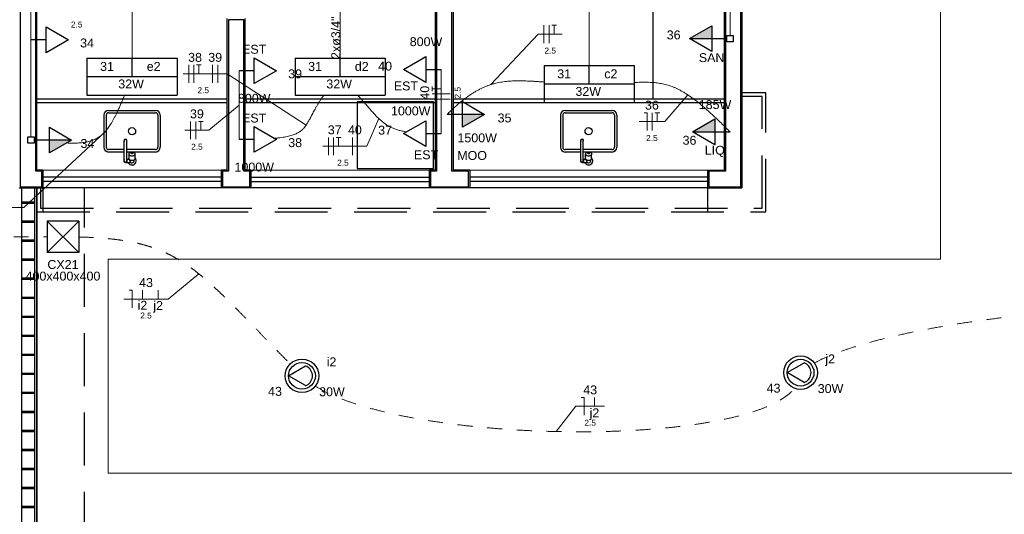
# Model space of a CAD drawing. Header units: feet. Extents: x -18 to 1038, y -110 to 48.
# Tile 184 of 199: x 778.85 to 787.13, y -8.73 to -4.56. Entities that reach past the tile are written whole.
import ezdxf

# ---------------------------------------------------------------- set-up
doc = ezdxf.new("R2010")
doc.units = ezdxf.units.FT
doc.header["$MEASUREMENT"] = 0
doc.linetypes.add('HIDDEN', pattern=[0.9525, 0.635, -0.3175])
doc.linetypes.add('JIS_02_1.2', pattern=[0.25, 0.125, -0.125])
for name, color, linetype, lineweight in [('0.1', 1, 'Continuous', 9), ('02', 2, 'Continuous', 20), ('EL-Condutos', 4, 'Continuous', 5), ('EL-Fios (Fase 1)', 7, 'Continuous', 5), ('EL-Fios (Fase 2)', 7, 'Continuous', 5), ('EL-Fios (Fase 3)', 7, 'Continuous', 5), ('EL-Fios (Neutro)', 7, 'Continuous', 5), ('EL-Fios (Retorno)', 7, 'Continuous', 5), ('EL-Fios (Terra)', 7, 'Continuous', 5), ('EL-Textos conduto', 7, 'Continuous', 5), ('EL-Textos fios', 7, 'Continuous', 5), ('Textos', 7, 'Continuous', 5)]:
    doc.layers.add(name, color=color, linetype=linetype, lineweight=lineweight)
for name, color, linetype in [('1', 1, 'Continuous'), ('ar-mob', 251, 'Continuous'), ('AR-SAN', 1, 'Continuous'), ('Arq-parede-alta', 5, 'Continuous'), ('JANELA', 3, 'Continuous'), ('P-SIMBOL', 5, 'Continuous'), ('parede', 5, 'Continuous'), ('porta', 3, 'Continuous'), ('PROJEÇÃO', 6, 'HIDDEN')]:
    doc.layers.add(name, color=color, linetype=linetype)
doc.styles.add('Arial', font='arial.ttf')

msp = doc.modelspace()

# ---------------------------------------------------------------- hatches: boundary and pattern name
at = {"layer": 'P-SIMBOL', "linetype": 'Continuous'}
for points in [[(784.6721, -4.7243), (784.4846, -4.7243), (784.6721, -4.616)], [(782.5746, -5.3613), (782.7621, -5.3613), (782.5746, -5.4696)], [(784.6986, -5.5084), (784.5111, -5.5084), (784.6986, -5.4001)], [(779.1011, -5.5769), (779.2886, -5.5769), (779.1011, -5.6851)]]:
    msp.add_hatch(color=256, dxfattribs=at).paths.add_polyline_path(points)

# ---------------------------------------------------------------- linework, layer by layer
at = {"layer": '0.1', "color": 251}
msp.add_lwpolyline([(786.5966, 7.3949), (786.5966, -6.5803), (779.5966, -6.5803), (779.5966, -8.3803), (803.5266, -8.3803), (803.5264, -21.5804), (783.1466, -21.5804)], dxfattribs=at)
at = {"layer": '02', "color": 251}
for p, q in [((780.5466, -5.8303), (779.0466, -5.8303)), ((780.7966, -5.8303), (782.2966, -5.8303)), ((784.6366, -5.8303), (782.6366, -5.8303)), ((779.0466, -5.9803), (780.5466, -5.9803)), ((782.2966, -5.9803), (780.7966, -5.9803)), ((784.6366, -5.9803), (782.6366, -5.9803))]:
    msp.add_line(p, q, dxfattribs=at)
at = {"layer": '1', "color": 251}
for p, q in [((778.9966, -5.2303), (780.5966, -5.2303)), ((778.9966, -5.2603), (780.5966, -5.2603)), ((780.4066, -5.2303), (780.5966, -5.2303)), ((780.4066, -5.2603), (780.5966, -5.2603)), ((780.7466, -5.2303), (782.3466, -5.2303)), ((780.7466, -5.2603), (782.3466, -5.2603)), ((782.4966, -5.2303), (784.7766, -5.2303)), ((782.4966, -5.2603), (784.7766, -5.2603))]:
    msp.add_line(p, q, dxfattribs=at)
at = {"layer": 'ar-mob', "linetype": 'Continuous', "ltscale": 0.2}
msp.add_lwpolyline([(784.7766, -2.2425), (784.1766, -2.2425), (784.1766, -5.2303)], dxfattribs=at)
msp.add_lwpolyline([(781.69, -5.2568), (781.69, -5.8154), (782.3313, -5.8154), (782.3313, -5.2568)], close=True, dxfattribs=at)
at = {"layer": 'AR-SAN', "color": 251}
for p, q in [((779.5591, -5.3679), (779.5591, -5.6379)), ((779.5791, -5.3679), (779.5791, -5.6379)), ((779.5991, -5.3279), (779.9941, -5.3279)), ((779.5991, -5.3479), (779.9941, -5.3479)), ((780.0141, -5.3679), (780.0141, -5.6379)), ((780.0341, -5.3679), (780.0341, -5.6379)), ((783.3991, -5.3679), (783.3991, -5.6379)), ((783.4191, -5.3679), (783.4191, -5.6379)), ((783.4391, -5.3279), (783.8341, -5.3279)), ((783.4391, -5.3479), (783.8341, -5.3479)), ((783.8541, -5.3679), (783.8541, -5.6379)), ((783.8741, -5.3679), (783.8741, -5.6379)), ((779.7316, -5.752), (779.7316, -5.582)), ((779.7516, -5.752), (779.7516, -5.582)), ((783.5716, -5.752), (783.5716, -5.582)), ((783.5916, -5.752), (783.5916, -5.582)), ((779.7316, -5.6579), (779.5991, -5.6579)), ((779.7316, -5.6779), (779.5991, -5.6779)), ((779.9941, -5.6579), (779.7516, -5.6579)), ((779.7892, -5.6779), (779.7516, -5.6779)), ((779.7716, -5.7324), (779.7716, -5.6948)), ((779.9941, -5.6779), (779.8041, -5.6779)), ((779.8216, -5.7324), (779.8216, -5.6948)), ((783.5716, -5.6579), (783.4391, -5.6579)), ((783.5716, -5.6779), (783.4391, -5.6779)), ((783.8341, -5.6579), (783.5916, -5.6579)), ((783.6292, -5.6779), (783.5916, -5.6779)), ((783.6116, -5.7324), (783.6116, -5.6948)), ((783.8341, -5.6779), (783.6441, -5.6779)), ((783.6616, -5.7324), (783.6616, -5.6948)), ((779.7416, -5.767), (779.7852, -5.767)), ((779.7516, -5.737), (779.7725, -5.737)), ((779.7791, -5.752), (779.7791, -5.745)), ((779.8141, -5.752), (779.8141, -5.745)), ((783.5816, -5.767), (783.6252, -5.767)), ((783.5916, -5.737), (783.6125, -5.737)), ((783.6191, -5.752), (783.6191, -5.745)), ((783.6541, -5.752), (783.6541, -5.745))]:
    msp.add_line(p, q, dxfattribs=at)
for points in [[(779.7716, -5.6948, -0.133256), (779.7734, -5.6884), (779.7734, -5.6884, -0.106756), (779.7789, -5.6823), (779.7789, -5.6823, -0.082828), (779.7867, -5.6785), (779.7867, -5.6785, -0.071352), (779.7966, -5.6771), (779.7966, -5.6771, -0.071352), (779.8065, -5.6785), (779.8065, -5.6785, -0.082828), (779.8143, -5.6823), (779.8143, -5.6823, -0.106756), (779.8199, -5.6884), (779.8199, -5.6884, -0.133256), (779.8216, -5.6948), (779.8216, -5.6948, -0.133256), (779.8199, -5.7012), (779.8199, -5.7012, -0.106756), (779.8143, -5.7073), (779.8143, -5.7073, -0.082828), (779.8065, -5.7111), (779.8065, -5.7111, -0.071352), (779.7966, -5.7125), (779.7966, -5.7125, -0.071352), (779.7867, -5.7111), (779.7867, -5.7111, -0.082828), (779.7789, -5.7073), (779.7789, -5.7073, -0.106756), (779.7734, -5.7012), (779.7734, -5.7012, -0.133256), (779.7716, -5.6948), (779.7716, -5.6948)], [(779.8041, -5.6873, 0.133256), (779.8036, -5.6892), (779.8036, -5.6892, 0.106756), (779.8019, -5.6911), (779.8019, -5.6911, 0.082828), (779.7996, -5.6922), (779.7996, -5.6922, 0.071352), (779.7966, -5.6926), (779.7966, -5.6926, 0.071352), (779.7936, -5.6922), (779.7936, -5.6922, 0.082828), (779.7913, -5.6911), (779.7913, -5.6911, 0.106756), (779.7896, -5.6892), (779.7896, -5.6892, 0.133256), (779.7891, -5.6873), (779.7891, -5.6873, 0.133256), (779.7896, -5.6854), (779.7896, -5.6854, 0.106756), (779.7913, -5.6836), (779.7913, -5.6836, 0.082828), (779.7936, -5.6824), (779.7936, -5.6824, 0.071352), (779.7966, -5.682), (779.7966, -5.682, 0.071352), (779.7996, -5.6824), (779.7996, -5.6824, 0.082828), (779.8019, -5.6836), (779.8019, -5.6836, 0.106756), (779.8036, -5.6854), (779.8036, -5.6854, 0.133256), (779.8041, -5.6873), (779.8041, -5.6873)], [(783.6116, -5.6948, -0.133256), (783.6134, -5.6884), (783.6134, -5.6884, -0.106756), (783.6189, -5.6823), (783.6189, -5.6823, -0.082828), (783.6267, -5.6785), (783.6267, -5.6785, -0.071352), (783.6366, -5.6771), (783.6366, -5.6771, -0.071352), (783.6465, -5.6785), (783.6465, -5.6785, -0.082828), (783.6543, -5.6823), (783.6543, -5.6823, -0.106756), (783.6599, -5.6884), (783.6599, -5.6884, -0.133256), (783.6616, -5.6948), (783.6616, -5.6948, -0.133256), (783.6599, -5.7012), (783.6599, -5.7012, -0.106756), (783.6543, -5.7073), (783.6543, -5.7073, -0.082828), (783.6465, -5.7111), (783.6465, -5.7111, -0.071352), (783.6366, -5.7125), (783.6366, -5.7125, -0.071352), (783.6267, -5.7111), (783.6267, -5.7111, -0.082828), (783.6189, -5.7073), (783.6189, -5.7073, -0.106756), (783.6134, -5.7012), (783.6134, -5.7012, -0.133256), (783.6116, -5.6948), (783.6116, -5.6948)], [(783.6441, -5.6873, 0.133256), (783.6436, -5.6892), (783.6436, -5.6892, 0.106756), (783.6419, -5.6911), (783.6419, -5.6911, 0.082828), (783.6396, -5.6922), (783.6396, -5.6922, 0.071352), (783.6366, -5.6926), (783.6366, -5.6926, 0.071352), (783.6336, -5.6922), (783.6336, -5.6922, 0.082828), (783.6313, -5.6911), (783.6313, -5.6911, 0.106756), (783.6296, -5.6892), (783.6296, -5.6892, 0.133256), (783.6291, -5.6873), (783.6291, -5.6873, 0.133256), (783.6296, -5.6854), (783.6296, -5.6854, 0.106756), (783.6313, -5.6836), (783.6313, -5.6836, 0.082828), (783.6336, -5.6824), (783.6336, -5.6824, 0.071352), (783.6366, -5.682), (783.6366, -5.682, 0.071352), (783.6396, -5.6824), (783.6396, -5.6824, 0.082828), (783.6419, -5.6836), (783.6419, -5.6836, 0.106756), (783.6436, -5.6854), (783.6436, -5.6854, 0.133256), (783.6441, -5.6873), (783.6441, -5.6873)], [(779.8216, -5.7324, -0.133256), (779.8199, -5.7388), (779.8199, -5.7388, -0.106756), (779.8143, -5.7449), (779.8143, -5.7449, -0.082828), (779.8065, -5.7487), (779.8065, -5.7487, -0.071352), (779.7966, -5.7501), (779.7966, -5.7501, -0.071352), (779.7867, -5.7487), (779.7867, -5.7487, -0.082828), (779.7789, -5.7449), (779.7789, -5.7449, -0.106756), (779.7734, -5.7388), (779.7734, -5.7388, -0.133256), (779.7716, -5.7324), (779.7716, -5.7324)], [(783.6616, -5.7324, -0.133256), (783.6599, -5.7388), (783.6599, -5.7388, -0.106756), (783.6543, -5.7449), (783.6543, -5.7449, -0.082828), (783.6465, -5.7487), (783.6465, -5.7487, -0.071352), (783.6366, -5.7501), (783.6366, -5.7501, -0.071352), (783.6267, -5.7487), (783.6267, -5.7487, -0.082828), (783.6189, -5.7449), (783.6189, -5.7449, -0.106756), (783.6134, -5.7388), (783.6134, -5.7388, -0.133256), (783.6116, -5.7324), (783.6116, -5.7324)]]:
    msp.add_lwpolyline(points, format="xyb", dxfattribs=at)
for centre in [(779.7966, -5.5029), (783.6366, -5.5029)]:
    msp.add_circle(centre, 0.03, dxfattribs=at)
for centre, radius, start, end in [((779.5991, -5.3679), 0.04, 90, 180), ((779.5991, -5.3679), 0.02, 90, 180), ((779.9941, -5.3679), 0.04, 0, 90), ((779.9941, -5.3679), 0.02, 0, 90), ((783.4391, -5.3679), 0.04, 90, 180), ((783.4391, -5.3679), 0.02, 90, 180), ((783.8341, -5.3679), 0.04, 0, 90), ((783.8341, -5.3679), 0.02, 0, 90), ((779.7416, -5.582), 0.0125, 323.1301, 216.8699), ((779.7416, -5.582), 0.01, 0.00012, 179.99988), ((783.5816, -5.582), 0.0125, 323.1301, 216.8699), ((783.5816, -5.582), 0.01, 0.00012, 179.99988), ((779.5991, -5.6379), 0.04, 180, 270), ((779.5991, -5.6379), 0.02, 180, 270), ((779.9941, -5.6379), 0.04, 270, 0), ((779.9941, -5.6379), 0.02, 270, 0), ((783.4391, -5.6379), 0.04, 180, 270), ((783.4391, -5.6379), 0.02, 180, 270), ((783.8341, -5.6379), 0.04, 270, 0), ((783.8341, -5.6379), 0.02, 270, 0), ((779.7416, -5.752), 0.015, 131.81031, 48.18969), ((779.7416, -5.752), 0.01, 179.99979, 0.00021), ((779.7966, -5.752), 0.035, 135.58469, 154.62307), ((779.7966, -5.752), 0.035, 205.37693, 44.41531), ((779.7966, -5.752), 0.0175, 180, 238.99728), ((779.7852, -5.777), 0.01, 65.38002, 90), ((779.7966, -5.752), 0.0175, 245.38002, 0), ((783.5816, -5.752), 0.015, 131.81031, 48.18969), ((783.5816, -5.752), 0.01, 179.99979, 0.00021), ((783.6366, -5.752), 0.035, 135.58469, 154.62307), ((783.6366, -5.752), 0.035, 205.37693, 44.41531), ((783.6366, -5.752), 0.0175, 180, 238.99728), ((783.6252, -5.777), 0.01, 65.38002, 90), ((783.6366, -5.752), 0.0175, 245.38002, 0)]:
    msp.add_arc(centre, radius, start, end, dxfattribs=at)
at = {"layer": 'Arq-parede-alta', "ltscale": 0.03}
for p, q in [((782.4966, -1.4303), (782.4966, -5.8303)), ((784.7766, -1.4303), (784.7766, -5.8303)), ((778.9966, -5.8303), (778.9966, -2.6803)), ((782.3466, -2.6803), (782.3466, -5.8303)), ((779.0466, -5.8303), (778.9966, -5.8303)), ((779.0466, -5.8303), (779.0466, -5.9803)), ((780.5966, -5.8303), (780.5466, -5.8303)), ((782.6366, -5.8303), (782.4966, -5.8303)), ((784.6366, -5.8303), (784.7766, -5.8303)), ((778.8466, -5.9803), (779.0466, -5.9803)), ((780.7966, -5.9803), (780.5466, -5.9803)), ((782.6366, -5.9803), (782.2966, -5.9803)), ((784.6366, -5.9803), (784.9266, -5.9803)), ((778.9766, -6.1003), (778.8666, -6.1003))]:
    msp.add_line(p, q, dxfattribs=at)
at = {"layer": 'Arq-parede-alta', "color": 251, "ltscale": 0.03}
msp.add_lwpolyline([(784.9266, -5.9803), (784.9266, -1.2803)], dxfattribs=at)
at = {"layer": 'Defpoints', "color": 251}
msp.add_lwpolyline([(771.3966, 5.4198), (784.9266, 5.4198), (784.9266, -5.9803), (778.9966, -5.9803), (778.9966, -8.9803), (802.9266, -8.9803), (802.9264, -20.3804), (771.3966, -20.3804), (771.3966, -8.9803), (776.6966, -8.9803), (776.6966, -5.9803), (771.3966, -5.9803)], close=True, dxfattribs=at)
at = {"layer": 'EL-Condutos', "linetype": 'Continuous'}
for points in [[(779.7966, -4.8862), (779.7966, -4.8292), (779.7966, -4.7752), (779.7966, -4.7242), (779.7966, -4.6758), (779.7966, -4.6298), (779.7966, -4.5861), (779.7966, -4.5443), (779.7966, -4.5043), (779.7966, -4.4659), (779.7966, -4.4288), (779.7966, -4.3927), (779.7966, -4.3576), (779.7966, -4.3231), (779.7966, -4.2891), (779.7966, -4.2553), (779.7966, -4.2215), (779.7966, -4.1874), (779.7966, -4.153), (779.7966, -4.1178), (779.7966, -4.0818), (779.7966, -4.0447), (779.7966, -4.0062), (779.7966, -3.9662), (779.7966, -3.9245), (779.7966, -3.8807), (779.7966, -3.8347), (779.7966, -3.7864), (779.7966, -3.7353), (779.7966, -3.6814), (779.7966, -3.6244)], [(781.5466, -4.8862), (781.5466, -4.8292), (781.5466, -4.7752), (781.5466, -4.7242), (781.5466, -4.6758), (781.5466, -4.6298), (781.5466, -4.5861), (781.5466, -4.5443), (781.5466, -4.5043), (781.5466, -4.4659), (781.5466, -4.4288), (781.5466, -4.3927), (781.5466, -4.3576), (781.5466, -4.3231), (781.5466, -4.2891), (781.5466, -4.2553), (781.5466, -4.2215), (781.5466, -4.1874), (781.5466, -4.153), (781.5466, -4.1178), (781.5466, -4.0818), (781.5466, -4.0447), (781.5466, -4.0062), (781.5466, -3.9662), (781.5466, -3.9245), (781.5466, -3.8807), (781.5466, -3.8347), (781.5466, -3.7864), (781.5466, -3.7353), (781.5466, -3.6814), (781.5466, -3.6244)], [(778.9466, -4.734), (778.9466, -4.6842), (778.9466, -4.6376), (778.9466, -4.594), (778.9466, -4.5532), (778.9466, -4.5148), (778.9466, -4.4788), (778.9466, -4.4448), (778.9466, -4.4126), (778.9466, -4.382), (778.9466, -4.3528), (778.9466, -4.3248), (778.9466, -4.2976), (778.9466, -4.2712), (778.9466, -4.2452), (778.9466, -4.2194), (778.9466, -4.1937), (778.9466, -4.1677), (778.9466, -4.1412), (778.9466, -4.1141), (778.9466, -4.086), (778.9466, -4.0568), (778.9466, -4.0263), (778.9466, -3.9941), (778.9466, -3.9601), (778.9466, -3.9241), (778.9466, -3.8857), (778.9466, -3.8449), (778.9466, -3.8013), (778.9466, -3.7547), (778.9466, -3.7049)], [(783.6416, -4.9506), (783.6416, -4.8984), (783.6416, -4.849), (783.6416, -4.8022), (783.6416, -4.7578), (783.6416, -4.7156), (783.6416, -4.6753), (783.6416, -4.6369), (783.6416, -4.6001), (783.6416, -4.5647), (783.6416, -4.5304), (783.6416, -4.4972), (783.6416, -4.4648), (783.6416, -4.4329), (783.6416, -4.4015), (783.6416, -4.3703), (783.6416, -4.339), (783.6416, -4.3076), (783.6416, -4.2758), (783.6416, -4.2434), (783.6416, -4.2101), (783.6416, -4.1759), (783.6416, -4.1405), (783.6416, -4.1037), (783.6416, -4.0652), (783.6416, -4.025), (783.6416, -3.9828), (783.6416, -3.9384), (783.6416, -3.8915), (783.6416, -3.8421), (783.6416, -3.7899)], [(784.8266, -4.0544), (784.8266, -4.0848), (784.8266, -4.1133), (784.8266, -4.1402), (784.8266, -4.1654), (784.8266, -4.1892), (784.8266, -4.2117), (784.8266, -4.233), (784.8266, -4.2532), (784.8266, -4.2725), (784.8266, -4.291), (784.8266, -4.3089), (784.8266, -4.3262), (784.8266, -4.3431), (784.8266, -4.3598), (784.8266, -4.3763), (784.8266, -4.3928), (784.8266, -4.4095), (784.8266, -4.4264), (784.8266, -4.4437), (784.8266, -4.4616), (784.8266, -4.4801), (784.8266, -4.4994), (784.8266, -4.5196), (784.8266, -4.5409), (784.8266, -4.5634), (784.8266, -4.5872), (784.8266, -4.6125), (784.8266, -4.6393), (784.8266, -4.6678), (784.8266, -4.6982)], [(778.9466, -5.5508), (778.9466, -5.5125), (778.9466, -5.4766), (778.9466, -5.4429), (778.9466, -5.4113), (778.9466, -5.3816), (778.9466, -5.3535), (778.9466, -5.327), (778.9466, -5.3019), (778.9466, -5.2779), (778.9466, -5.2549), (778.9466, -5.2327), (778.9466, -5.2112), (778.9466, -5.1902), (778.9466, -5.1694), (778.9466, -5.1488), (778.9466, -5.1281), (778.9466, -5.1071), (778.9466, -5.0858), (778.9466, -5.0639), (778.9466, -5.0412), (778.9466, -5.0176), (778.9466, -4.9929), (778.9466, -4.9668), (778.9466, -4.9394), (778.9466, -4.9103), (778.9466, -4.8793), (778.9466, -4.8464), (778.9466, -4.8113), (778.9466, -4.7739), (778.9466, -4.734)], [(780.6966, -4.9938), (780.6966, -5.0218), (780.6966, -5.048), (780.6966, -5.0725), (780.6966, -5.0954), (780.6966, -5.117), (780.6966, -5.1372), (780.6966, -5.1563), (780.6966, -5.1744), (780.6966, -5.1916), (780.6966, -5.208), (780.6966, -5.2238), (780.6966, -5.239), (780.6966, -5.2539), (780.6966, -5.2685), (780.6966, -5.283), (780.6966, -5.2974), (780.6966, -5.312), (780.6966, -5.3269), (780.6966, -5.3422), (780.6966, -5.3579), (780.6966, -5.3743), (780.6966, -5.3915), (780.6966, -5.4096), (780.6966, -5.4287), (780.6966, -5.4489), (780.6966, -5.4705), (780.6966, -5.4934), (780.6966, -5.5179), (780.6966, -5.5441), (780.6966, -5.5721)], [(782.3966, -4.984), (782.3966, -5.0101), (782.3966, -5.0345), (782.3966, -5.0573), (782.3966, -5.0787), (782.3966, -5.0988), (782.3966, -5.1177), (782.3966, -5.1355), (782.3966, -5.1523), (782.3966, -5.1684), (782.3966, -5.1837), (782.3966, -5.1983), (782.3966, -5.2126), (782.3966, -5.2264), (782.3966, -5.24), (782.3966, -5.2535), (782.3966, -5.267), (782.3966, -5.2806), (782.3966, -5.2945), (782.3966, -5.3087), (782.3966, -5.3234), (782.3966, -5.3387), (782.3966, -5.3547), (782.3966, -5.3716), (782.3966, -5.3894), (782.3966, -5.4083), (782.3966, -5.4284), (782.3966, -5.4498), (782.3966, -5.4726), (782.3966, -5.497), (782.3966, -5.5231)], [(782.4466, -5.3613), (782.4767, -5.3319), (782.506, -5.3045), (782.5346, -5.279), (782.5626, -5.2554), (782.5899, -5.2337), (782.6168, -5.2137), (782.6431, -5.1954), (782.6691, -5.1788), (782.6947, -5.1637), (782.72, -5.1501), (782.7452, -5.1379), (782.7701, -5.1271), (782.795, -5.1176), (782.8198, -5.1093), (782.8446, -5.1022), (782.8696, -5.0962), (782.8947, -5.0912), (782.92, -5.0871), (782.9455, -5.084), (782.9715, -5.0816), (782.9978, -5.0801), (783.0245, -5.0792), (783.0518, -5.0789), (783.0797, -5.0792), (783.1082, -5.08), (783.1374, -5.0813), (783.1674, -5.0828), (783.1982, -5.0847), (783.2299, -5.0868), (783.2626, -5.089)], [(784.0205, -5.0928), (784.0491, -5.0918), (784.0766, -5.0912), (784.1032, -5.0909), (784.1289, -5.0912), (784.1538, -5.092), (784.1781, -5.0934), (784.2018, -5.0955), (784.2251, -5.0984), (784.248, -5.1022), (784.2706, -5.1069), (784.2931, -5.1126), (784.3155, -5.1193), (784.338, -5.1272), (784.3606, -5.1364), (784.3835, -5.1468), (784.4067, -5.1586), (784.4304, -5.1718), (784.4547, -5.1865), (784.4796, -5.2029), (784.5053, -5.2209), (784.5318, -5.2406), (784.5593, -5.2621), (784.5879, -5.2856), (784.6177, -5.3109), (784.6487, -5.3383), (784.6811, -5.3678), (784.715, -5.3995), (784.7505, -5.4335), (784.7877, -5.4697), (784.8266, -5.5084)], [(779.7336, -5.1992), (779.7198, -5.2325), (779.7065, -5.264), (779.6935, -5.2938), (779.6808, -5.3219), (779.6684, -5.3484), (779.6562, -5.3733), (779.6441, -5.3967), (779.632, -5.4185), (779.6199, -5.4389), (779.6078, -5.4579), (779.5955, -5.4755), (779.5829, -5.4917), (779.5702, -5.5066), (779.557, -5.5203), (779.5435, -5.5328), (779.5294, -5.5441), (779.5149, -5.5542), (779.4997, -5.5633), (779.4838, -5.5713), (779.4673, -5.5783), (779.4499, -5.5843), (779.4316, -5.5894), (779.4124, -5.5936), (779.3922, -5.597), (779.3709, -5.5996), (779.3485, -5.6014), (779.3248, -5.6025), (779.2999, -5.6029), (779.2737, -5.6027), (779.2461, -5.6019)], [(781.411, -5.1989), (781.3942, -5.2223), (781.3789, -5.2448), (781.365, -5.2664), (781.3524, -5.2871), (781.3409, -5.3069), (781.3303, -5.3258), (781.3206, -5.3439), (781.3115, -5.3611), (781.303, -5.3775), (781.2948, -5.3932), (781.2869, -5.408), (781.2792, -5.4221), (781.2714, -5.4354), (781.2634, -5.4479), (781.2551, -5.4598), (781.2463, -5.4709), (781.237, -5.4814), (781.2269, -5.4912), (781.2159, -5.5003), (781.2039, -5.5088), (781.1907, -5.5167), (781.1762, -5.524), (781.1603, -5.5307), (781.1428, -5.5368), (781.1235, -5.5424), (781.1024, -5.5474), (781.0792, -5.5519), (781.0539, -5.5559), (781.0263, -5.5594), (780.9962, -5.5625)], [(781.6933, -5.1979), (781.7106, -5.2174), (781.7271, -5.2361), (781.7428, -5.254), (781.7577, -5.2712), (781.7721, -5.2877), (781.7858, -5.3035), (781.799, -5.3186), (781.8118, -5.3331), (781.8242, -5.3468), (781.8362, -5.3599), (781.848, -5.3724), (781.8596, -5.3843), (781.871, -5.3955), (781.8824, -5.4062), (781.8937, -5.4163), (781.9051, -5.4258), (781.9167, -5.4348), (781.9284, -5.4433), (781.9404, -5.4512), (781.9526, -5.4586), (781.9653, -5.4656), (781.9784, -5.472), (781.992, -5.478), (782.0062, -5.4836), (782.021, -5.4887), (782.0365, -5.4934), (782.0527, -5.4977), (782.0698, -5.5016), (782.0878, -5.5051), (782.1067, -5.5083)]]:
    msp.add_spline(points, degree=3, dxfattribs=at)
at = {"layer": 'EL-Condutos', "linetype": 'JIS_02_1.2'}
for points in [[(776.5515, -6.3913), (776.6704, -6.3913), (776.7821, -6.3913), (776.8872, -6.3913), (776.9863, -6.3913), (777.0797, -6.3913), (777.1681, -6.3913), (777.2518, -6.3913), (777.3315, -6.3913), (777.4077, -6.3913), (777.4807, -6.3913), (777.5513, -6.3913), (777.6198, -6.3913), (777.6868, -6.3913), (777.7527, -6.3913), (777.8182, -6.3913), (777.8837, -6.3913), (777.9496, -6.3913), (778.0166, -6.3913), (778.0851, -6.3913), (778.1557, -6.3913), (778.2287, -6.3913), (778.3049, -6.3913), (778.3846, -6.3913), (778.4684, -6.3913), (778.5567, -6.3913), (778.6501, -6.3913), (778.7492, -6.3913), (778.8543, -6.3913), (778.966, -6.3913), (779.0849, -6.3913)], [(779.3469, -6.3927), (779.4311, -6.3954), (779.5105, -6.3997), (779.5856, -6.4056), (779.6566, -6.4131), (779.7239, -6.4225), (779.7878, -6.4336), (779.8486, -6.4467), (779.9066, -6.4618), (779.9621, -6.4789), (780.0155, -6.4983), (780.067, -6.5198), (780.1171, -6.5437), (780.166, -6.57), (780.214, -6.5987), (780.2615, -6.6301), (780.3087, -6.664), (780.3561, -6.7007), (780.4039, -6.7401), (780.4524, -6.7825), (780.502, -6.8278), (780.553, -6.8761), (780.6056, -6.9275), (780.6603, -6.9822), (780.7174, -7.0401), (780.7771, -7.1013), (780.8397, -7.166), (780.9057, -7.2342), (780.9753, -7.306), (781.0489, -7.3815), (781.1267, -7.4607)], [(785.5341, -7.4526), (785.6178, -7.4112), (785.7168, -7.3704), (785.8303, -7.3304), (785.957, -7.2915), (786.0961, -7.2538), (786.2464, -7.2177), (786.407, -7.1835), (786.5768, -7.1512), (786.7547, -7.1213), (786.9398, -7.0939), (787.1311, -7.0694), (787.3274, -7.0478), (787.5278, -7.0296), (787.7312, -7.0149), (787.9366, -7.0039), (788.143, -6.9971), (788.3493, -6.9945), (788.5546, -6.9964), (788.7577, -7.0031), (788.9577, -7.0148), (789.1535, -7.0318), (789.344, -7.0544), (789.5284, -7.0827), (789.7054, -7.117), (789.8742, -7.1576), (790.0337, -7.2047), (790.1827, -7.2586), (790.3204, -7.3194), (790.4457, -7.3876), (790.5575, -7.4632)], [(781.3366, -7.6466), (781.4216, -7.6942), (781.5193, -7.7388), (781.6287, -7.7803), (781.7488, -7.8187), (781.8786, -7.854), (782.0171, -7.8862), (782.1633, -7.9152), (782.3163, -7.941), (782.475, -7.9636), (782.6384, -7.983), (782.8055, -7.9992), (782.9754, -8.0121), (783.147, -8.0217), (783.3194, -8.0281), (783.4916, -8.0311), (783.6625, -8.0308), (783.8312, -8.0271), (783.9967, -8.0201), (784.1579, -8.0097), (784.314, -7.9958), (784.4638, -7.9786), (784.6064, -7.9578), (784.7409, -7.9336), (784.8661, -7.9059), (784.9812, -7.8747), (785.0851, -7.84), (785.1768, -7.8017), (785.2553, -7.7599), (785.3197, -7.7144), (785.3689, -7.6654)]]:
    msp.add_spline(points, degree=3, dxfattribs=at)
at = {"layer": 'EL-Fios (Fase 1)'}
for p, q in [((783.2607, -4.7615), (783.2607, -4.6115)), ((780.2735, -5.0949), (780.2735, -4.9449)), ((780.4744, -5.0949), (780.4744, -4.9449)), ((782.4716, -5.2321), (782.3216, -5.2321)), ((780.2895, -5.5701), (780.2895, -5.4201)), ((781.4486, -5.7049), (781.4486, -5.5549)), ((781.6494, -5.7049), (781.6494, -5.5549))]:
    msp.add_line(p, q, dxfattribs=at)
at = {"layer": 'EL-Fios (Fase 2)'}
for p, q in [((780.3164, -5.0949), (780.3164, -4.9449)), ((780.5173, -5.0949), (780.5173, -4.9449)), ((782.4716, -5.1892), (782.3216, -5.1892)), ((780.3323, -5.5701), (780.3323, -5.4201)), ((781.4914, -5.7049), (781.4914, -5.5549)), ((781.6923, -5.7049), (781.6923, -5.5549))]:
    msp.add_line(p, q, dxfattribs=at)
at = {"layer": 'EL-Fios (Fase 3)'}
for p, q in [((783.3036, -4.7615), (783.3036, -4.6115)), ((784.1714, -5.497), (784.1714, -5.347))]:
    msp.add_line(p, q, dxfattribs=at)
at = {"layer": 'EL-Fios (Neutro)'}
for p, q in [((784.1036, -5.347), (784.1286, -5.347)), ((784.1286, -5.497), (784.1286, -5.347)), ((779.7716, -6.8397), (779.7966, -6.8397)), ((779.7966, -6.9897), (779.7966, -6.8397)), ((783.5732, -7.742), (783.5982, -7.742)), ((783.5982, -7.892), (783.5982, -7.742))]:
    msp.add_line(p, q, dxfattribs=at)
at = {"layer": 'EL-Fios (Retorno)'}
for p, q in [((779.8841, -6.9147), (779.8841, -6.8397)), ((780.0163, -6.9147), (780.0163, -6.8397)), ((783.6857, -7.817), (783.6857, -7.742))]:
    msp.add_line(p, q, dxfattribs=at)
at = {"layer": 'EL-Fios (Terra)'}
for points in [[(783.3465, -4.6865), (783.3465, -4.6115), (783.3265, -4.6115), (783.3665, -4.6115)], [(780.3592, -5.0199), (780.3592, -4.9449), (780.3392, -4.9449), (780.3792, -4.9449)], [(782.3966, -5.1464), (782.3216, -5.1464), (782.3216, -5.1664), (782.3216, -5.1264)], [(784.2143, -5.422), (784.2143, -5.347), (784.1943, -5.347), (784.2343, -5.347)], [(780.3752, -5.4951), (780.3752, -5.4201), (780.3552, -5.4201), (780.3952, -5.4201)], [(781.5343, -5.6299), (781.5343, -5.5549), (781.5143, -5.5549), (781.5543, -5.5549)]]:
    msp.add_lwpolyline(points, dxfattribs=at)
at = {"layer": 'EL-Textos fios'}
for p, q in [((782.815, -5.1108), (783.2125, -4.6865)), ((783.2125, -4.6865), (783.4147, -4.6865)), ((780.2253, -5.0199), (780.5969, -5.0199)), ((781.2599, -5.4531), (780.5969, -5.0199)), ((784.4717, -5.1976), (784.2771, -5.422)), ((780.6966, -5.283), (780.4434, -5.4951)), ((781.8714, -5.3959), (781.772, -5.6299)), ((784.0607, -5.422), (784.2771, -5.422)), ((779.57, -5.5068), (778.8872, -6.1432)), ((780.2412, -5.4951), (780.4434, -5.4951)), ((781.4003, -5.6299), (781.772, -5.6299)), ((778.6707, -6.1432), (778.8872, -6.1432)), ((780.3585, -6.7026), (780.0999, -6.9147)), ((779.7288, -6.9147), (780.0999, -6.9147)), ((783.3647, -8.0292), (783.5304, -7.817)), ((783.5304, -7.817), (783.7693, -7.817))]:
    msp.add_line(p, q, dxfattribs=at)
at = {"layer": 'JANELA', "color": 251}
for points in [[(778.9866, -2.6703), (779.0866, -2.6703), (779.0866, -2.5403), (778.9866, -2.5403), (778.9866, -1.4203), (779.0866, -1.4203), (779.0866, -1.2903), (778.8566, -1.2903), (778.8566, -5.9703), (779.0366, -5.9703), (779.0366, -5.8403), (778.9866, -5.8403)], [(782.5866, -1.2903), (782.4966, -1.2903), (779.9066, -1.2903), (779.9066, -1.4203), (779.9966, -1.4203), (782.3566, -1.4203), (782.3566, -2.5403), (782.2566, -2.5403), (782.2566, -2.6703), (782.3566, -2.6703), (782.3566, -5.8403), (782.3066, -5.8403), (782.3066, -5.9703), (782.6266, -5.9703), (782.6266, -5.8403), (782.4866, -5.8403), (782.4866, -1.4203), (782.5866, -1.4203)], [(784.9166, -1.2903), (783.4066, -1.2903), (783.4066, -1.4203), (784.7866, -1.4203), (784.7866, -5.8403), (784.6466, -5.8403), (784.6466, -5.9703), (784.9166, -5.9703)], [(780.7366, -4.5653), (780.6066, -4.5653), (780.6066, -5.8403), (780.5566, -5.8403), (780.5566, -5.9703), (780.7866, -5.9703), (780.7866, -5.8403), (780.7366, -5.8403)]]:
    msp.add_lwpolyline(points, close=True, dxfattribs=at)
at = {"layer": 'P-SIMBOL'}
for p, q in [((779.0746, -4.6257), (779.2621, -4.734)), ((779.0746, -4.8422), (779.0746, -4.6257)), ((784.4846, -4.7243), (784.6721, -4.616)), ((784.6721, -4.616), (784.6721, -4.8325)), ((784.8001, -4.7508), (784.8001, -4.6977)), ((784.8001, -4.6977), (784.8531, -4.6977)), ((784.8531, -4.6977), (784.8531, -4.7508)), ((779.0746, -4.734), (778.9466, -4.734)), ((779.2621, -4.734), (779.0746, -4.8422)), ((784.4846, -4.7243), (784.6721, -4.7243)), ((784.6721, -4.8325), (784.4846, -4.7243)), ((784.6721, -4.7243), (784.8001, -4.7243)), ((784.8531, -4.7508), (784.8001, -4.7508)), ((780.8246, -4.8856), (781.0121, -4.9938)), ((780.8246, -5.1021), (780.8246, -4.8856)), ((782.0811, -4.984), (782.2686, -4.8757)), ((782.2686, -4.8757), (782.2686, -5.0922)), ((779.4174, -4.8871), (779.4174, -5.1985)), ((779.4174, -4.8871), (780.1759, -4.8871)), ((779.7966, -5.0428), (779.7966, -4.8871)), ((780.1759, -4.8871), (780.1759, -5.1985)), ((781.1674, -4.8871), (781.1674, -5.1985)), ((781.1674, -4.8871), (781.9259, -4.8871)), ((781.5466, -5.0428), (781.5466, -4.8871)), ((781.9259, -4.8871), (781.9259, -5.1985)), ((783.2624, -4.9496), (783.2624, -5.261)), ((783.2624, -4.9496), (784.0209, -4.9496)), ((783.6416, -5.1053), (783.6416, -4.9496)), ((784.0209, -4.9496), (784.0209, -5.261)), ((779.4174, -5.0428), (780.1759, -5.0428)), ((780.8246, -4.9938), (780.6966, -4.9938)), ((781.0121, -4.9938), (780.8246, -5.1021)), ((781.1674, -5.0428), (781.9259, -5.0428)), ((782.2686, -5.0922), (782.0811, -4.984)), ((782.2686, -4.984), (782.3966, -4.984)), ((783.2624, -5.1053), (784.0209, -5.1053)), ((779.4174, -5.1985), (780.1759, -5.1985)), ((781.1674, -5.1985), (781.9259, -5.1985)), ((782.5746, -5.2531), (782.7621, -5.3613)), ((782.5746, -5.4696), (782.5746, -5.2531)), ((783.2624, -5.261), (784.0209, -5.261)), ((782.5746, -5.3613), (782.4466, -5.3613)), ((782.7621, -5.3613), (782.5746, -5.3613)), ((782.7621, -5.3613), (782.5746, -5.4696)), ((780.8246, -5.4638), (781.0121, -5.5721)), ((780.8246, -5.6803), (780.8246, -5.4638)), ((782.0811, -5.5231), (782.2686, -5.4148)), ((782.2686, -5.4148), (782.2686, -5.6313)), ((784.5111, -5.5084), (784.6986, -5.4001)), ((784.6986, -5.4001), (784.6986, -5.6166)), ((779.1011, -5.4686), (779.2886, -5.5769)), ((779.1011, -5.6851), (779.1011, -5.4686)), ((782.2686, -5.6313), (782.0811, -5.5231)), ((782.2686, -5.5231), (782.3966, -5.5231)), ((784.5111, -5.5084), (784.6986, -5.5084)), ((784.6986, -5.6166), (784.5111, -5.5084)), ((784.6986, -5.5084), (784.8266, -5.5084)), ((778.9201, -5.6034), (778.9201, -5.5504)), ((778.9201, -5.5504), (778.9731, -5.5504)), ((778.9731, -5.6034), (778.9201, -5.6034)), ((778.9731, -5.5504), (778.9731, -5.6034)), ((779.1011, -5.5769), (778.9731, -5.5769)), ((779.2886, -5.5769), (779.1011, -5.5769)), ((779.2886, -5.5769), (779.1011, -5.6851)), ((780.8246, -5.5721), (780.6966, -5.5721)), ((781.0121, -5.5721), (780.8246, -5.6803)), ((779.3482, -6.2588), (779.0832, -6.2588)), ((779.3482, -6.2588), (779.0832, -6.5238)), ((779.3482, -6.5238), (779.0832, -6.2588)), ((779.0832, -6.2588), (779.0832, -6.5238)), ((779.3482, -6.2588), (779.3482, -6.5238)), ((779.3482, -6.5238), (779.0832, -6.5238)), ((785.3068, -7.5338), (785.4498, -7.4508)), ((781.1134, -7.5606), (781.2564, -7.4776)), ((785.4498, -7.6163), (785.3068, -7.5338)), ((781.2564, -7.6431), (781.1134, -7.5606))]:
    msp.add_line(p, q, dxfattribs=at)
for points in [[(785.4499, -7.6164), (785.4607, -7.6115), (785.4708, -7.6052), (785.48, -7.5976), (785.488, -7.5889), (785.4948, -7.5791), (785.5002, -7.5685), (785.5042, -7.5573), (785.5066, -7.5457), (785.5074, -7.5338), (785.5066, -7.5219), (785.5042, -7.5103), (785.5002, -7.4991), (785.4948, -7.4885), (785.488, -7.4787), (785.48, -7.4699), (785.4708, -7.4624), (785.4607, -7.4561), (785.4499, -7.4512)], [(781.2565, -7.6432), (781.2673, -7.6383), (781.2774, -7.632), (781.2866, -7.6244), (781.2946, -7.6157), (781.3014, -7.6059), (781.3068, -7.5953), (781.3108, -7.5841), (781.3132, -7.5725), (781.314, -7.5606), (781.3132, -7.5487), (781.3108, -7.5371), (781.3068, -7.5258), (781.3014, -7.5153), (781.2946, -7.5055), (781.2866, -7.4967), (781.2774, -7.4891), (781.2673, -7.4829), (781.2565, -7.478)]]:
    msp.add_lwpolyline(points, dxfattribs=at)
for centre, radius in [((781.2259, -7.5606), 0.1412), ((781.2259, -7.5606), 0.1125), ((785.4193, -7.5338), 0.1412), ((785.4193, -7.5338), 0.1125)]:
    msp.add_circle(centre, radius, dxfattribs=at)
at = {"layer": 'parede', "color": 251}
for p, q in [((780.5966, -5.8303), (780.5966, -4.5553)), ((780.7466, -4.5553), (780.7466, -5.8303)), ((780.5466, -5.8303), (780.5466, -5.9803)), ((780.7966, -5.8303), (780.7466, -5.8303)), ((780.7966, -5.8303), (780.7966, -5.9803)), ((782.3466, -5.8303), (782.2966, -5.8303)), ((782.2966, -5.8303), (782.2966, -5.9803)), ((782.6366, -5.8303), (782.6366, -5.9803)), ((784.6366, -5.8303), (784.6366, -5.9803)), ((778.8666, -5.9803), (778.8666, -8.9803)), ((778.9766, -5.9803), (778.9766, -8.9803)), ((778.9766, -6.1103), (778.8666, -6.1103)), ((778.9766, -6.2603), (778.8666, -6.2603)), ((778.9766, -6.2703), (778.8666, -6.2703)), ((778.9766, -6.4203), (778.8666, -6.4203)), ((778.9766, -6.4303), (778.8666, -6.4303)), ((778.9766, -6.5803), (778.8666, -6.5803)), ((778.9766, -6.5903), (778.8666, -6.5903)), ((778.9766, -6.7403), (778.8666, -6.7403)), ((778.9766, -6.7503), (778.8666, -6.7503)), ((778.9766, -6.9003), (778.8666, -6.9003)), ((778.9766, -6.9103), (778.8666, -6.9103)), ((778.9766, -7.0603), (778.8666, -7.0603)), ((778.9766, -7.0703), (778.8666, -7.0703)), ((778.9766, -7.2203), (778.8666, -7.2203)), ((778.9766, -7.2303), (778.8666, -7.2303)), ((778.9766, -7.3803), (778.8666, -7.3803)), ((778.9766, -7.3903), (778.8666, -7.3903)), ((778.9766, -7.5403), (778.8666, -7.5403)), ((778.9766, -7.5503), (778.8666, -7.5503)), ((778.9766, -7.7003), (778.8666, -7.7003)), ((778.9766, -7.7103), (778.8666, -7.7103)), ((778.9766, -7.8603), (778.8666, -7.8603)), ((778.9766, -7.8703), (778.8666, -7.8703)), ((778.9766, -8.0203), (778.8666, -8.0203)), ((778.9766, -8.0303), (778.8666, -8.0303)), ((778.9766, -8.1803), (778.8666, -8.1803)), ((778.9766, -8.1903), (778.8666, -8.1903)), ((778.9766, -8.3403), (778.8666, -8.3403)), ((778.9766, -8.3503), (778.8666, -8.3503)), ((778.9766, -8.5003), (778.8666, -8.5003)), ((778.9766, -8.5103), (778.8666, -8.5103)), ((778.9766, -8.6603), (778.8666, -8.6603)), ((778.9766, -8.6703), (778.8666, -8.6703))]:
    msp.add_line(p, q, dxfattribs=at)
at = {"layer": 'porta', "color": 251}
for p, q in [((780.5466, -5.8903), (779.0466, -5.8903)), ((780.5466, -5.9253), (779.0466, -5.9253)), ((780.7966, -5.8903), (782.2966, -5.8903)), ((780.7966, -5.9253), (782.2966, -5.9253)), ((784.6366, -5.8903), (782.6366, -5.8903)), ((784.6366, -5.9253), (782.6366, -5.9253)), ((778.9966, -8.9803), (778.9966, -5.9803))]:
    msp.add_line(p, q, dxfattribs=at)
at = {"layer": 'PROJEÇÃO', "color": 251, "ltscale": 0.7}
for p, q in [((779.0466, -5.9803), (779.0466, -6.1804)), ((779.3966, -8.9803), (779.3966, -5.9803)), ((784.6366, -5.9803), (784.6366, -6.1804))]:
    msp.add_line(p, q, dxfattribs=at)
for points in [[(778.9966, -5.9804), (778.9966, -6.1804), (785.1266, -6.1804), (785.1266, -5.1804), (784.9266, -5.1804)], [(779.0266, -5.9804), (779.0266, -6.1504), (785.0966, -6.1504), (785.0966, -5.2104), (784.9266, -5.2104)]]:
    msp.add_lwpolyline(points, dxfattribs=at)

# ---------------------------------------------------------------- texts
at = {"layer": 'EL-Textos conduto', "insert": (781.5494, -4.7166), "char_height": 0.075, "width": 0.715015, "attachment_point": 8, "rotation": 90.00021, "line_spacing_factor": 0.6, "style": 'Arial'}
msp.add_mtext('2xø3/4"', dxfattribs=at)
at = {"layer": 'EL-Textos fios', "attachment_point": 8, "line_spacing_factor": 0.6, "style": 'Arial'}
for s, insert, char_height, width in [('2.5', (779.3312, -4.6314), 0.05, 0.194131), ('2.5', (783.3136, -4.8505), 0.05, 0.194131), ('38', (780.3264, -4.9202), 0.075, 0.233003), ('39', (780.4958, -4.9202), 0.075, 0.233003), ('2.5', (780.3954, -5.1839), 0.05, 0.194131), ('39', (780.3423, -5.3953), 0.075, 0.233003), ('36', (784.1689, -5.3223), 0.075, 0.233003), ('37', (781.5014, -5.5301), 0.075, 0.233003), ('40', (781.6709, -5.5301), 0.075, 0.233003), ('2.5', (784.1689, -5.586), 0.05, 0.194131), ('2.5', (780.3423, -5.6591), 0.05, 0.194131), ('2.5', (781.5704, -5.7939), 0.05, 0.194131), ('43', (779.9143, -6.8149), 0.075, 0.233003), ('i2', (779.8841, -7.0047), 0.075, 0.163034), ('j2', (780.0163, -7.0294), 0.075, 0.163034), ('2.5', (779.9143, -7.0787), 0.05, 0.194131), ('43', (783.6498, -7.7173), 0.075, 0.233003), ('j2', (783.6857, -7.9318), 0.075, 0.163034), ('2.5', (783.6498, -7.981), 0.05, 0.194131)]:
    msp.add_mtext(s, dxfattribs=dict(at, insert=insert, char_height=char_height, width=width))
at = {"layer": 'EL-Textos fios', "attachment_point": 8, "rotation": 90.00021, "line_spacing_factor": 0.6, "style": 'Arial'}
for s, insert, char_height, width in [('40', (782.2969, -5.1792), 0.075, 0.233003), ('2.5', (782.5606, -5.1792), 0.05, 0.194131)]:
    msp.add_mtext(s, dxfattribs=dict(at, insert=insert, char_height=char_height, width=width))
at = {"layer": 'Textos', "char_height": 0.075, "attachment_point": 8, "line_spacing_factor": 0.6, "style": 'Arial'}
for s, insert, width in [('36', (784.352, -4.7315), 0.233003), ('34', (779.4183, -4.7993), 0.233003), ('800W', (782.269, -4.7882), 0.547294), ('EST', (780.8237, -4.8523), 0.407698), ('SAN', (784.6714, -4.9225), 0.431021), ('31', (779.5861, -4.9965), 0.233003), ('e2', (779.9786, -4.9965), 0.233003), ('39', (781.1683, -5.0592), 0.233003), ('31', (781.3361, -4.9965), 0.233003), ('d2', (781.7286, -4.9965), 0.233003), ('40', (781.9249, -4.9936), 0.233003), ('31', (783.4311, -5.059), 0.233003), ('c2', (783.8236, -5.059), 0.221341), ('32W', (779.7885, -5.144), 0.430793), ('32W', (781.5385, -5.144), 0.430793), ('EST', (782.1001, -5.1606), 0.407698), ('32W', (783.6335, -5.2065), 0.430793), ('800W', (780.8242, -5.2646), 0.547294), ('1000W', (782.1404, -5.3708), 0.663796), ('185W', (784.6996, -5.3177), 0.547294), ('EST', (780.8237, -5.4305), 0.407698), ('35', (782.9296, -5.43), 0.233003), ('37', (781.9249, -5.5327), 0.233003), ('34', (779.4212, -5.6446), 0.233003), ('38', (781.1683, -5.6375), 0.233003), ('1500W', (782.6993, -5.5975), 0.663796), ('36', (784.4854, -5.6176), 0.233003), ('LIQ', (784.6979, -5.7207), 0.337729), ('EST', (782.2695, -5.7396), 0.407698), ('MOO', (782.6566, -5.7451), 0.500648), ('1000W', (780.8242, -5.8428), 0.663796), ('CX21', (779.2157, -6.6625), 0.5242), ('400x400x400', (779.2157, -6.76), 1.258194), ('i2', (781.4746, -7.4804), 0.163034), ('j2', (785.668, -7.4784), 0.163034), ('43', (785.1925, -7.7029), 0.233003), ('30W', (785.6713, -7.7061), 0.430793), ('43', (780.9991, -7.7297), 0.233003), ('30W', (781.4779, -7.7329), 0.430793)]:
    msp.add_mtext(s, dxfattribs=dict(at, insert=insert, width=width))

doc.saveas('drawing.dxf')
